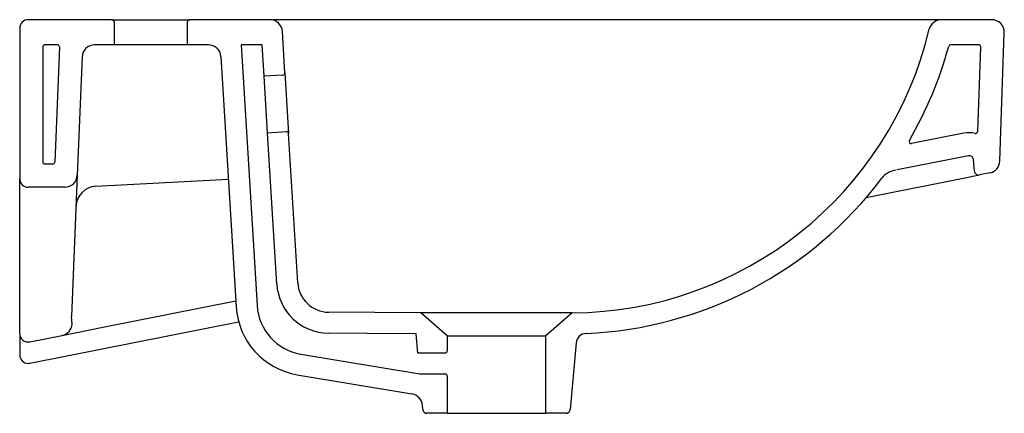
# Model space of a CAD drawing. Header units: millimetres. Extents: x 4331.355 to 4331.825, y 2527.237 to 2527.425.
import ezdxf

# ---------------------------------------------------------------- set-up
doc = ezdxf.new("R2010")
doc.units = ezdxf.units.MM
doc.layers.add('SANINDUSA', color=3, linetype='Continuous')

msp = doc.modelspace()

# ---------------------------------------------------------------- linework, layer by layer
at = {"layer": 'SANINDUSA'}
for p, q in [((4331.399488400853, 2527.424905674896), (4331.359488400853, 2527.424905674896)), ((4331.399488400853, 2527.424905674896), (4331.436488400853, 2527.424905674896)), ((4331.474842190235, 2527.424905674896), (4331.436488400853, 2527.424905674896)), ((4331.49507660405, 2527.424905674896), (4331.474842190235, 2527.424905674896)), ((4331.795291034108, 2527.424905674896), (4331.49507660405, 2527.424905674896)), ((4331.81927521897, 2527.424905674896), (4331.795291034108, 2527.424905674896)), ((4331.355488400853, 2527.420905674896), (4331.355488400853, 2527.348905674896)), ((4331.400488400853, 2527.423905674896), (4331.400488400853, 2527.412905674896)), ((4331.435488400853, 2527.412905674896), (4331.435488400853, 2527.423905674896)), ((4331.482036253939, 2527.399452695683), (4331.480831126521, 2527.419269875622)), ((4331.8231306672, 2527.35738901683), (4331.825271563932, 2527.418696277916)), ((4331.366488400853, 2527.411905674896), (4331.366488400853, 2527.356905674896)), ((4331.373436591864, 2527.412905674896), (4331.367488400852, 2527.412905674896)), ((4331.374435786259, 2527.411865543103), (4331.372226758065, 2527.356865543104)), ((4331.400488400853, 2527.412905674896), (4331.391250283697, 2527.412905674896)), ((4331.435488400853, 2527.412905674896), (4331.400488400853, 2527.412905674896)), ((4331.445516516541, 2527.412905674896), (4331.435488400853, 2527.412905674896)), ((4331.461181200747, 2527.412905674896), (4331.468755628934, 2527.28835137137)), ((4331.471199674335, 2527.412905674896), (4331.461181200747, 2527.412905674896)), ((4331.472115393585, 2527.397847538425), (4331.471199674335, 2527.412905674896)), ((4331.813027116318, 2527.412905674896), (4331.799698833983, 2527.412905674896)), ((4331.812618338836, 2527.371546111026), (4331.814026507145, 2527.411870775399)), ((4331.385255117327, 2527.407146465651), (4331.382986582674, 2527.350664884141)), ((4331.451505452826, 2527.407269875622), (4331.458774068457, 2527.28774437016)), ((4331.481098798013, 2527.398393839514), (4331.472115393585, 2527.397847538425)), ((4331.473754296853, 2527.370897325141), (4331.472115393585, 2527.397847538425)), ((4331.482036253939, 2527.399452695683), (4331.48379655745, 2527.370506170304)), ((4331.473754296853, 2527.370897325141), (4331.482737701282, 2527.37144362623)), ((4331.478147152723, 2527.298660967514), (4331.473754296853, 2527.370897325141)), ((4331.488128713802, 2527.299267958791), (4331.48379655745, 2527.370506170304)), ((4331.805989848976, 2527.370679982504), (4331.781040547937, 2527.365730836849)), ((4331.808130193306, 2527.359890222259), (4331.774128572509, 2527.353145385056)), ((4331.37122756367, 2527.355905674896), (4331.367488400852, 2527.355905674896)), ((4331.810999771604, 2527.352524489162), (4331.810511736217, 2527.358102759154)), ((4331.382986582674, 2527.350664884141), (4331.380273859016, 2527.283123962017)), ((4331.806385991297, 2527.349349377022), (4331.813381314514, 2527.350737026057)), ((4331.818301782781, 2527.35171309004), (4331.813381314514, 2527.350737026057)), ((4331.355488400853, 2527.275134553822), (4331.355488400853, 2527.348905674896)), ((4331.391858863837, 2527.345381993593), (4331.455067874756, 2527.348689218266)), ((4331.759333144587, 2527.340015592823), (4331.806385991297, 2527.349349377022)), ((4331.376991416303, 2527.344905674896), (4331.359488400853, 2527.344905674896)), ((4331.395211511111, 2527.277980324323), (4331.458603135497, 2527.290555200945)), ((4331.546834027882, 2527.284905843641), (4331.502918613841, 2527.285179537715)), ((4331.559488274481, 2527.273905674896), (4331.546834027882, 2527.284905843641)), ((4331.619146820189, 2527.2849095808), (4331.60648827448, 2527.273905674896)), ((4331.360266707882, 2527.260853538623), (4331.459951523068, 2527.280627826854)), ((4331.380517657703, 2527.27944954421), (4331.380273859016, 2527.283123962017)), ((4331.355488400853, 2527.274971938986), (4331.355488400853, 2527.269388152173)), ((4331.37579859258, 2527.274129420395), (4331.395211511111, 2527.277980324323)), ((4331.545469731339, 2527.265692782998), (4331.544663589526, 2527.274907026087)), ((4331.360266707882, 2527.271048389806), (4331.375709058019, 2527.274111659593)), ((4331.559488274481, 2527.273905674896), (4331.559488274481, 2527.266692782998)), ((4331.559488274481, 2527.273905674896), (4331.60648827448, 2527.273905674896)), ((4331.60648827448, 2527.236905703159), (4331.60648827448, 2527.273905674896)), ((4331.620927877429, 2527.270505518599), (4331.618148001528, 2527.238731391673)), ((4331.355488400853, 2527.269388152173), (4331.355488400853, 2527.264777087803)), ((4331.489574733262, 2527.265213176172), (4331.546344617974, 2527.255692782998)), ((4331.558488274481, 2527.265692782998), (4331.545469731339, 2527.265692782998)), ((4331.487920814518, 2527.255350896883), (4331.542664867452, 2527.246170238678)), ((4331.546344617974, 2527.255692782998), (4331.558488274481, 2527.255692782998)), ((4331.559488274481, 2527.254692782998), (4331.559488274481, 2527.236905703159)), ((4331.547828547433, 2527.238731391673), (4331.547649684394, 2527.24077580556)), ((4331.559488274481, 2527.236905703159), (4331.549820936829, 2527.236905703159)), ((4331.559488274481, 2527.236905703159), (4331.60648827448, 2527.236905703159)), ((4331.616155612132, 2527.236905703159), (4331.60648827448, 2527.236905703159))]:
    msp.add_line(p, q, dxfattribs=at)
for points in [[(4331.619146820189, 2527.2849095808), (4331.619085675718, 2527.284909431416), (4331.618591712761, 2527.284908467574), (4331.618156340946, 2527.284907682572), (4331.617341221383, 2527.284906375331), (4331.614963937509, 2527.284903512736), (4331.613401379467, 2527.284902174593), (4331.611678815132, 2527.284901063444), (4331.607578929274, 2527.28489969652), (4331.60521605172, 2527.284899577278), (4331.602777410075, 2527.284899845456), (4331.600184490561, 2527.284900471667), (4331.597411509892, 2527.284901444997), (4331.594512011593, 2527.284902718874), (4331.591633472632, 2527.284904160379), (4331.588674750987, 2527.284905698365), (4331.585610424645, 2527.284907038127), (4331.582504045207, 2527.28490813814), (4331.579515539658, 2527.284908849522), (4331.573526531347, 2527.284909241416), (4331.570570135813, 2527.284909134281), (4331.567806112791, 2527.28490890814), (4331.56251993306, 2527.28490810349), (4331.560042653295, 2527.284907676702), (4331.557809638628, 2527.284907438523), (4331.553812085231, 2527.284907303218), (4331.552088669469, 2527.284907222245), (4331.550640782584, 2527.284907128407), (4331.549407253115, 2527.284906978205), (4331.548388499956, 2527.284906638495), (4331.547616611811, 2527.284906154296), (4331.547032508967, 2527.284905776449), (4331.546834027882, 2527.284905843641)], [(4331.544663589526, 2527.274907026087), (4331.521218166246, 2527.275001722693), (4331.502796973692, 2527.275180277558)]]:
    msp.add_lwpolyline(points, dxfattribs=at)
for centre, radius, start, end in [((4331.359488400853, 2527.420905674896), 0.004000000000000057, 90, 180), ((4331.399488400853, 2527.423905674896), 0.0009999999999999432, 0, 90), ((4331.436488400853, 2527.423905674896), 0.0009999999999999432, 90, 180), ((4331.474842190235, 2527.418905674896), 0.006000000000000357, 3.480000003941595, 90), ((4331.795291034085, 2527.418905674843), 0.006000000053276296, 89.99999979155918, 166.5904992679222), ((4331.81927521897, 2527.418905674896), 0.005999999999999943, 357.9999999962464, 90), ((4331.617988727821, 2527.461177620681), 0.176271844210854, 270.3764315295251, 346.5900380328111), ((4331.367488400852, 2527.411905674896), 0.001, 90, 180), ((4331.373436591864, 2527.411905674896), 0.001, 357.7000000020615, 90), ((4331.391250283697, 2527.406905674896), 0.005999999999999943, 90, 177.7000000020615), ((4331.445516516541, 2527.406905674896), 0.005999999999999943, 3.480000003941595, 90), ((4331.617988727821, 2527.461177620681), 0.1872718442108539, 329.8839777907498, 344.8286622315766), ((4331.799698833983, 2527.411905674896), 0.001, 90, 164.8286622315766), ((4331.813027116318, 2527.411905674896), 0.001, 357.9999999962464, 90), ((4331.481038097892, 2527.399391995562), 0.001000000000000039, 273.4800000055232, 3.480000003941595), ((4331.482798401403, 2527.370445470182), 0.001000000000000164, 3.480000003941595, 93.48000000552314), ((4331.808519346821, 2527.357928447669), 0.01300000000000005, 77.20871996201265, 101.2199999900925), ((4331.811618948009, 2527.371581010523), 0.001, 257.2087199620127, 357.9999999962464), ((4331.780845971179, 2527.366711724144), 0.001, 149.8839777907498, 281.2199999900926), ((4331.808519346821, 2527.357928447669), 0.002000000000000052, 4.999999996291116, 101.2199999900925), ((4331.367488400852, 2527.356905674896), 0.001, 180, 270), ((4331.37122756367, 2527.356905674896), 0.001, 270, 357.7000000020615), ((4331.817134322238, 2527.35759841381), 0.005999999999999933, 281.2199999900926, 357.9999999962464), ((4331.376991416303, 2527.350905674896), 0.00600000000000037, 270, 357.7000000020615), ((4331.774797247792, 2527.343136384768), 0.01000002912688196, 96.58967900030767, 143.0282249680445), ((4331.812992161, 2527.352698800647), 0.002000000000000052, 184.9999999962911, 281.2199999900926), ((4331.359488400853, 2527.348905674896), 0.004000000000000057, 180, 270), ((4331.392381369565, 2527.335395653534), 0.00999999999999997, 92.99510116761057, 177.7000000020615), ((4331.617985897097, 2527.461182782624), 0.1862772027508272, 272.373930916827, 323.0278225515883), ((4331.503101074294, 2527.300178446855), 0.02500001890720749, 183.4799429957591, 269.3030360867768), ((4331.503104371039, 2527.300181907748), 0.01500351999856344, 183.4923709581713, 269.2906081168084), ((4331.493709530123, 2527.289868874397), 0.03500000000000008, 183.4800000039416, 260.4800000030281), ((4331.493709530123, 2527.289868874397), 0.02500000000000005, 183.4800000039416, 260.4800000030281), ((4331.374579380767, 2527.279963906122), 0.0059605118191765, 281.8030509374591, 355.0495078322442), ((4331.359488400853, 2527.274971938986), 0.004000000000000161, 180, 281.2199999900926), ((4331.625908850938, 2527.270069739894), 0.005000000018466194, 92.37450248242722, 175.0000001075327), ((4331.558488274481, 2527.266692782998), 0.001000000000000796, 270, 0), ((4331.359488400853, 2527.264777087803), 0.004000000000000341, 180, 271.1618788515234), ((4331.359488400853, 2527.264777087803), 0.003999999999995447, 271.1618788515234, 281.2199999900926), ((4331.558488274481, 2527.254692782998), 0.001000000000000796, 0, 90), ((4331.541672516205, 2527.240252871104), 0.005999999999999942, 4.999999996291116, 80.4800000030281), ((4331.549820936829, 2527.238905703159), 0.002000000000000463, 184.9999999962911, 270), ((4331.616155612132, 2527.238905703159), 0.002000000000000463, 270, 355.0000000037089)]:
    msp.add_arc(centre, radius, start, end, dxfattribs=at)

doc.saveas('drawing.dxf')
